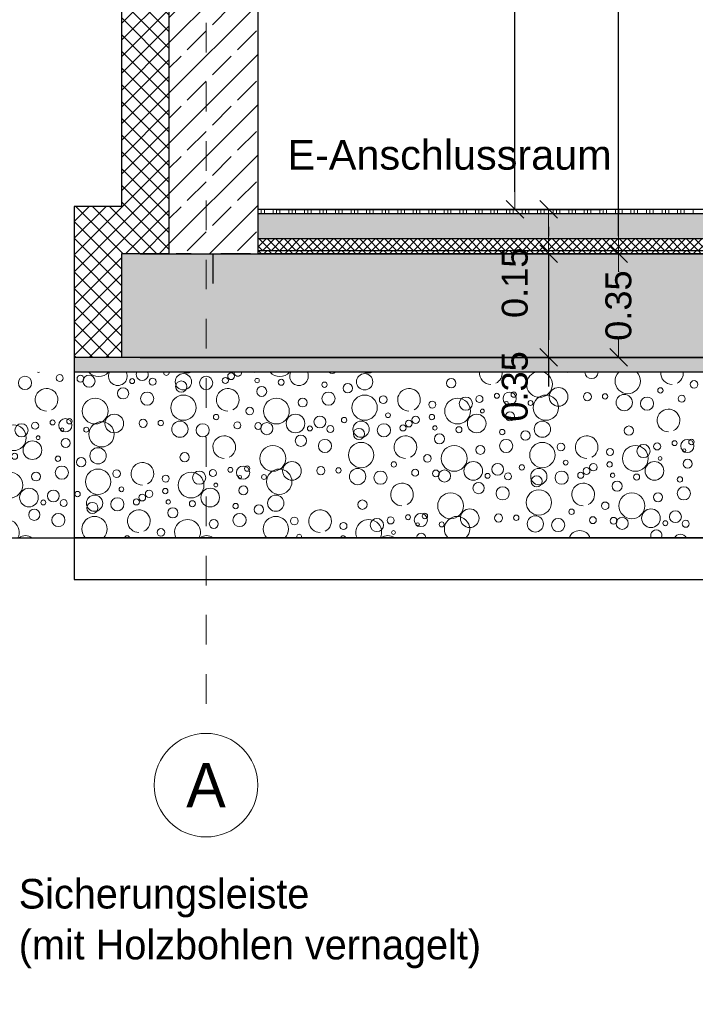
# Model space of a CAD drawing. Header units: metres. Extents: x -14.6 to 48.9, y -22.2 to 2.8.
# Tile 6 of 79: x -0.6 to 1.7, y -17.1 to -13.8. Entities that reach past the tile are written whole.
import ezdxf
from ezdxf.enums import TextEntityAlignment as Align

# ---------------------------------------------------------------- set-up
doc = ezdxf.new("R2010")
doc.units = ezdxf.units.M
doc.header["$LTSCALE"] = 0.4
doc.header["$MEASUREMENT"] = 0
doc.linetypes.add('Raster', pattern=[0.2, 0.1, -0.05, 0, -0.05])
doc.linetypes.add('Strichlinie_ eng', pattern=[0.115, 0.075, -0.04])
doc.layers.get('0').update_dxf_attribs({"color": 8, "lineweight": 9})
doc.layers.get('Defpoints').update_dxf_attribs({"color": 8, "lineweight": 9})
for name, color, linetype in [('EG__..___S_____ZEICHNEN', 8, 'Continuous'), ('Neubau__ GHIW - Perimeterdämmung Wand', 8, 'Continuous'), ('Neubau_A - Bodenaustausch', 8, 'Continuous'), ('Neubau_A - Sauberkeitsschicht', 8, 'Continuous'), ('Neubau_A-Bodenplatte', 8, 'Continuous'), ('Neubau_A-STB Wände', 8, 'Continuous'), ('Neubau_B-Bodenaufbau', 8, 'Continuous'), ('Neubau_R-Konstruktionsraster gross', 33, 'Continuous'), ('Neubau_S-Linien _ Schraffuren.2D', 8, 'Continuous'), ('Neubau_T-Bemaßung', 8, 'Continuous'), ('Neubau_T-Text', 8, 'Continuous')]:
    doc.layers.add(name, color=color, linetype=linetype)
doc.layers.add('S-Linien _ Schraffuren.2D', color=8, linetype='Continuous', lineweight=9)
doc.layers.add('T-Text', color=8, linetype='Continuous', lineweight=9)
doc.styles.add('ERSTELLTER_STIL_1', font='txt')
doc.styles.add('ERSTELLTER_STIL_2', font='arial.ttf')
doc.styles.add('ERSTELLTER_STIL_3', font='txt')
doc.dimstyles.new('ERSTELLTER_STIL__1', dxfattribs={"dimtxt": 0.0875, "dimasz": 0.059375, "dimexe": 0.18, "dimexo": 0.0625, "dimgap": 0, "dimtad": 1, "dimzin": 0, "dimdsep": 46, "dimtxsty": 'ERSTELLTER_STIL_2', "dimblk": 'ARROWHEAD_6', "dimblk1": 'ARROWHEAD_6', "dimblk2": 'ARROWHEAD_6', "dimcen": 0.09, "dimclrd": 7, "dimclre": 7, "dimclrt": 7, "dimazin": 0, "dimtfac": 1, "dimtdec": 4, "dimtmove": 0, "dimatfit": 3, "dimfxl": 1, "dimtolj": 1, "dimtzin": 0, "dimarcsym": 0})
pattern_1 = [(45, (-364.88789, -10.175), (-0.084852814, 0.084852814), []), (45, (-364.93032, -10.13257), (-0.084852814, 0.084852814), [0.09, -0.03])]
pattern_2 = [(45, (-364.88789, -10.175), (-0.035355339, 0.035355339), [0.0375, -0.0125]), (45, (-364.88789, -10.139645), (-0.035355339, 0.035355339), [0.0375, -0.0125])]
pattern_3 = [(45, (-364.88789, -10.175), (-0.0282842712, 0.0282842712), []), (135, (-364.88789, -10.175), (0.0282842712, 0.0282842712), [])]

# ---------------------------------------------------------------- blocks, each defined once
blk = doc.blocks.new('*X263', base_point=(3718.7656, 0))
at = {"layer": 'Neubau_B-Bodenaufbau', "color": 7, "linetype": 'Continuous', "lineweight": 9}
for p, q in [((4083.8394, -4.23), (4083.8394, -4.245)), ((4083.8506, -4.23), (4083.8506, -4.245)), ((4083.8806, -4.23), (4083.8806, -4.245)), ((4083.8919, -4.23), (4083.8919, -4.245)), ((4083.9031, -4.23), (4083.9031, -4.245)), ((4083.9331, -4.23), (4083.9331, -4.245)), ((4083.9444, -4.23), (4083.9444, -4.245)), ((4083.9556, -4.23), (4083.9556, -4.245)), ((4083.9856, -4.23), (4083.9856, -4.245)), ((4083.9969, -4.23), (4083.9969, -4.245)), ((4084.0081, -4.23), (4084.0081, -4.245)), ((4084.0381, -4.23), (4084.0381, -4.245)), ((4084.0494, -4.23), (4084.0494, -4.245)), ((4084.0606, -4.23), (4084.0606, -4.245)), ((4084.0906, -4.23), (4084.0906, -4.245)), ((4084.1019, -4.23), (4084.1019, -4.245)), ((4084.1131, -4.23), (4084.1131, -4.245)), ((4084.1431, -4.23), (4084.1431, -4.245)), ((4084.1544, -4.23), (4084.1544, -4.245)), ((4084.1656, -4.23), (4084.1656, -4.245)), ((4084.1956, -4.23), (4084.1956, -4.245)), ((4084.2069, -4.23), (4084.2069, -4.245)), ((4084.2181, -4.23), (4084.2181, -4.245)), ((4084.2481, -4.23), (4084.2481, -4.245)), ((4084.2594, -4.23), (4084.2594, -4.245)), ((4084.2706, -4.23), (4084.2706, -4.245)), ((4084.3006, -4.23), (4084.3006, -4.245)), ((4084.3119, -4.23), (4084.3119, -4.245)), ((4084.3231, -4.23), (4084.3231, -4.245)), ((4084.3531, -4.23), (4084.3531, -4.245)), ((4084.3644, -4.23), (4084.3644, -4.245)), ((4084.3756, -4.23), (4084.3756, -4.245)), ((4084.4056, -4.23), (4084.4056, -4.245)), ((4084.4169, -4.23), (4084.4169, -4.245)), ((4084.4281, -4.23), (4084.4281, -4.245)), ((4084.4581, -4.23), (4084.4581, -4.245)), ((4084.4694, -4.23), (4084.4694, -4.245)), ((4084.4806, -4.23), (4084.4806, -4.245)), ((4084.5106, -4.23), (4084.5106, -4.245)), ((4084.5219, -4.23), (4084.5219, -4.245)), ((4084.5331, -4.23), (4084.5331, -4.245)), ((4084.5631, -4.23), (4084.5631, -4.245)), ((4084.5744, -4.23), (4084.5744, -4.245)), ((4084.5856, -4.23), (4084.5856, -4.245)), ((4084.6156, -4.23), (4084.6156, -4.245)), ((4084.6269, -4.23), (4084.6269, -4.245)), ((4084.6381, -4.23), (4084.6381, -4.245)), ((4084.6681, -4.23), (4084.6681, -4.245)), ((4084.6794, -4.23), (4084.6794, -4.245)), ((4084.6906, -4.23), (4084.6906, -4.245)), ((4084.7206, -4.23), (4084.7206, -4.245)), ((4084.7319, -4.23), (4084.7319, -4.245)), ((4084.7431, -4.23), (4084.7431, -4.245)), ((4084.7731, -4.23), (4084.7731, -4.245)), ((4084.7844, -4.23), (4084.7844, -4.245)), ((4084.7956, -4.23), (4084.7956, -4.245)), ((4084.8256, -4.23), (4084.8256, -4.245)), ((4084.8369, -4.23), (4084.8369, -4.245)), ((4084.8481, -4.23), (4084.8481, -4.245)), ((4084.8781, -4.23), (4084.8781, -4.245)), ((4084.8894, -4.23), (4084.8894, -4.245)), ((4084.9006, -4.23), (4084.9006, -4.245)), ((4084.9306, -4.23), (4084.9306, -4.245)), ((4084.9419, -4.23), (4084.9419, -4.245)), ((4084.9531, -4.23), (4084.9531, -4.245)), ((4084.9831, -4.23), (4084.9831, -4.245)), ((4084.9944, -4.23), (4084.9944, -4.245)), ((4085.0056, -4.23), (4085.0056, -4.245)), ((4085.0356, -4.23), (4085.0356, -4.245)), ((4085.0469, -4.23), (4085.0469, -4.245)), ((4085.0581, -4.23), (4085.0581, -4.245)), ((4085.0881, -4.23), (4085.0881, -4.245)), ((4085.0994, -4.23), (4085.0994, -4.245)), ((4085.1106, -4.23), (4085.1106, -4.245)), ((4085.1406, -4.23), (4085.1406, -4.245)), ((4085.1519, -4.23), (4085.1519, -4.245)), ((4085.1631, -4.23), (4085.1631, -4.245)), ((4085.1931, -4.23), (4085.1931, -4.245)), ((4085.2044, -4.23), (4085.2044, -4.245)), ((4085.2156, -4.23), (4085.2156, -4.245)), ((4085.2456, -4.23), (4085.2456, -4.245)), ((4085.2569, -4.23), (4085.2569, -4.245)), ((4085.2681, -4.23), (4085.2681, -4.245)), ((4085.2981, -4.23), (4085.2981, -4.245))]:
    blk.add_line(p, q, dxfattribs=at)
blk = doc.blocks.new('*X267', base_point=(3718.7656, 0))
at = {"layer": 'Neubau_A - Bodenaustausch', "color": 253, "linetype": 'Continuous', "lineweight": 9, "true_color": 0x9f9f9f}
for centre, radius in [((4083.5772, -4.8125), 0.0275), ((4083.7383, -4.7936), 0.0115), ((4084.1891, -4.8125), 0.0275), ((4083.2296, -4.802), 0.0115), ((4083.2586, -4.8106), 0.0205), ((4083.4042, -4.8101), 0.00837), ((4083.4732, -4.8121), 0.0118), ((4083.5699, -4.8286), 0.0189), ((4083.6542, -4.8163), 0.0223), ((4083.7187, -4.8081), 0.0103), ((4083.8262, -4.8081), 0.00732), ((4083.9074, -4.8142), 0.0101), ((4084.0535, -4.8223), 0.00908), ((4084.132, -4.8341), 0.0158), ((4084.4814, -4.8175), 0.0158), ((4085.3012, -4.8213), 0.0128), ((4083.3737, -4.8516), 0.0189), ((4083.4551, -4.8693), 0.0223), ((4083.8415, -4.845), 0.0169), ((4084.0669, -4.8693), 0.0223), ((4084.6356, -4.8598), 0.00837), ((4084.6787, -4.8693), 0.0223), ((4084.6925, -4.8558), 0.00908), ((4084.8438, -4.8634), 0.0315), ((4084.9412, -4.8627), 0.0137), ((4085.0009, -4.8618), 0.00908), ((4085.0654, -4.8825), 0.0275), ((4085.1876, -4.8416), 0.00908), ((4083.2793, -4.9113), 0.0436), ((4083.5773, -4.8999), 0.0427), ((4083.8912, -4.9113), 0.0436), ((4083.9797, -4.8825), 0.015), ((4084.1891, -4.8999), 0.0427), ((4084.2517, -4.8727), 0.013), ((4084.4175, -4.8895), 0.0119), ((4084.503, -4.9113), 0.0436), ((4084.5306, -4.8863), 0.0223), ((4084.5767, -4.8708), 0.0119), ((4084.6681, -4.8842), 0.00574), ((4084.7493, -4.8842), 0.00837), ((4084.801, -4.8999), 0.0427), ((4085.1424, -4.8863), 0.0223), ((4085.2596, -4.8698), 0.0117), ((4083.3438, -4.9534), 0.0315), ((4083.8012, -4.9113), 0.0128), ((4083.9557, -4.9534), 0.0315), ((4084.268, -4.9255), 0.00812), ((4084.5675, -4.9534), 0.0315), ((4084.5866, -4.9113), 0.00642), ((4084.6798, -4.9293), 0.015), ((4083.301, -4.9899), 0.0427), ((4083.4412, -4.9527), 0.0137), ((4083.5009, -4.9518), 0.00908), ((4083.5654, -4.9725), 0.0275), ((4083.6424, -4.9763), 0.0223), ((4083.6876, -4.9316), 0.00908), ((4083.7596, -4.9598), 0.0117), ((4083.8296, -4.962), 0.0115), ((4083.8586, -4.9706), 0.0205), ((4084.0382, -4.9481), 0.0201), ((4084.1198, -4.9417), 0.00908), ((4084.1772, -4.9725), 0.0275), ((4084.2542, -4.9763), 0.0223), ((4084.3383, -4.9536), 0.0115), ((4084.3613, -4.941), 0.0126), ((4084.4161, -4.9316), 0.00908), ((4084.7891, -4.9725), 0.0275), ((4083.2493, -4.9742), 0.00837), ((4084.0042, -4.9701), 0.00837), ((4084.0732, -4.9721), 0.0118), ((4084.1699, -4.9886), 0.0189), ((4084.3187, -4.9681), 0.0103), ((4084.4262, -4.9681), 0.00732), ((4084.4415, -5.005), 0.0169), ((4084.5074, -4.9742), 0.0101), ((4084.6535, -4.9823), 0.00908), ((4084.732, -4.9941), 0.0158), ((4085.0814, -4.9775), 0.0158), ((4083.9737, -5.0116), 0.0189), ((4084.0551, -5.0293), 0.0223), ((4084.1773, -5.0599), 0.0427), ((4084.6669, -5.0293), 0.0223), ((4084.7891, -5.0599), 0.0427), ((4084.8517, -5.0327), 0.013), ((4085.1767, -5.0308), 0.0119), ((4085.2356, -5.0198), 0.00837), ((4085.2787, -5.0293), 0.0223), ((4085.2925, -5.0158), 0.00908), ((4083.2891, -5.0625), 0.0275), ((4083.5814, -5.0675), 0.0158), ((4083.8793, -5.0713), 0.0436), ((4084.4912, -5.0713), 0.0436), ((4084.5797, -5.0425), 0.015), ((4085.0175, -5.0495), 0.0119), ((4085.103, -5.0713), 0.0436), ((4085.1306, -5.0463), 0.0223), ((4085.2681, -5.0442), 0.00574), ((4083.232, -5.0841), 0.0158), ((4083.9438, -5.1134), 0.0315), ((4084.2876, -5.0916), 0.00908), ((4084.4012, -5.0713), 0.0128), ((4084.5557, -5.1134), 0.0315), ((4084.6382, -5.1081), 0.0201), ((4084.868, -5.0855), 0.00812), ((4084.9613, -5.101), 0.0126), ((4085.0161, -5.0916), 0.00908), ((4085.1675, -5.1134), 0.0315), ((4085.1866, -5.0713), 0.00642), ((4085.2798, -5.0893), 0.015), ((4083.2891, -5.1499), 0.0427), ((4083.3517, -5.1227), 0.013), ((4083.603, -5.1613), 0.0436), ((4083.6306, -5.1363), 0.0223), ((4083.6767, -5.1208), 0.0119), ((4083.7356, -5.1098), 0.00837), ((4083.7787, -5.1193), 0.0223), ((4083.7925, -5.1058), 0.00908), ((4083.901, -5.1499), 0.0427), ((4084.0412, -5.1127), 0.0137), ((4084.1009, -5.1118), 0.00908), ((4084.1654, -5.1325), 0.0275), ((4084.2424, -5.1363), 0.0223), ((4084.3596, -5.1198), 0.0117), ((4084.4296, -5.122), 0.0115), ((4084.4586, -5.1306), 0.0205), ((4084.6042, -5.1301), 0.00837), ((4084.6732, -5.1321), 0.0118), ((4084.7198, -5.1017), 0.00908), ((4084.7772, -5.1325), 0.0275), ((4084.8542, -5.1363), 0.0223), ((4084.9187, -5.1281), 0.0103), ((4084.9383, -5.1136), 0.0115), ((4085.0262, -5.1281), 0.00732), ((4083.5175, -5.1395), 0.0119), ((4083.6866, -5.1613), 0.00642), ((4083.7681, -5.1342), 0.00574), ((4083.8493, -5.1342), 0.00837), ((4084.5737, -5.1716), 0.0189), ((4084.7699, -5.1486), 0.0189), ((4085.0415, -5.165), 0.0169), ((4085.1074, -5.1342), 0.0101), ((4085.2535, -5.1423), 0.00908), ((4083.2198, -5.1917), 0.00908), ((4083.368, -5.1755), 0.00812), ((4083.4613, -5.191), 0.0126), ((4083.5161, -5.1816), 0.00908), ((4083.6675, -5.2034), 0.0315), ((4083.7798, -5.1793), 0.015), ((4084.4793, -5.2313), 0.0436), ((4084.6551, -5.1893), 0.0223), ((4084.7773, -5.2199), 0.0427), ((4085.0912, -5.2313), 0.0436), ((4085.1797, -5.2025), 0.015), ((4085.2669, -5.1893), 0.0223), ((4083.2772, -5.2225), 0.0275), ((4083.2699, -5.2386), 0.0189), ((4083.3542, -5.2263), 0.0223), ((4083.4187, -5.2181), 0.0103), ((4083.4383, -5.2036), 0.0115), ((4083.5262, -5.2181), 0.00732), ((4083.6074, -5.2242), 0.0101), ((4083.8891, -5.2225), 0.0275), ((4084.1814, -5.2275), 0.0158), ((4085.0012, -5.2313), 0.0128), ((4083.5415, -5.255), 0.0169), ((4083.7535, -5.2323), 0.00908), ((4083.832, -5.2441), 0.0158), ((4084.5438, -5.2734), 0.0315), ((4084.8876, -5.2516), 0.00908), ((4085.1557, -5.2734), 0.0315), ((4085.2382, -5.2681), 0.0201), ((4083.6797, -5.2925), 0.015), ((4083.7669, -5.2793), 0.0223), ((4083.9517, -5.2827), 0.013), ((4084.1175, -5.2995), 0.0119), ((4084.2306, -5.2963), 0.0223), ((4084.2767, -5.2808), 0.0119), ((4084.3356, -5.2698), 0.00837), ((4084.3787, -5.2793), 0.0223), ((4084.3925, -5.2658), 0.00908), ((4084.4493, -5.2942), 0.00837), ((4084.6412, -5.2727), 0.0137), ((4084.7009, -5.2718), 0.00908), ((4084.7654, -5.2925), 0.0275), ((4084.8424, -5.2963), 0.0223), ((4084.9596, -5.2798), 0.0117), ((4085.0296, -5.282), 0.0115), ((4085.0586, -5.2906), 0.0205), ((4085.2042, -5.2901), 0.00837), ((4085.2732, -5.2921), 0.0118), ((4083.5012, -5.3213), 0.0128), ((4084.2866, -5.3213), 0.00642), ((4084.3681, -5.2942), 0.00574)]:
    blk.add_circle(centre, radius, dxfattribs=at)
for centre, radius, start, end in [((4083.2912, -4.7513), 0.0436, 221.1631, 318.8369), ((4083.3557, -4.7934), 0.0315, 154.9209, 25.0791), ((4083.4382, -4.7881), 0.0201, 156.4191, 23.5809), ((4083.5198, -4.7817), 0.00908, 169.2173, 10.7827), ((4083.5891, -4.7399), 0.0427, 249.9792, 290.0208), ((4083.7613, -4.781), 0.0126, 175.2994, 4.7006), ((4083.8161, -4.7716), 0.00908, 248.5834, 291.4166), ((4083.903, -4.7513), 0.0436, 221.1631, 318.8369), ((4083.9675, -4.7934), 0.0315, 154.9209, 25.0791), ((4084.0798, -4.7693), 0.015, 225.3937, 314.6063), ((4084.201, -4.7399), 0.0427, 249.9792, 290.0208), ((4084.6151, -4.7831), 0.0382, 175.2997, 270), ((4084.6151, -4.7831), 0.0382, 296.5651, 4.7003), ((4084.7793, -4.8213), 0.0436, 108.3905, 71.6095), ((4084.8737, -4.7616), 0.0189, 255.8773, 284.1227), ((4084.9551, -4.7793), 0.0223, 181.7744, 358.2256), ((4085.0773, -4.8099), 0.0427, 135.6217, 44.3783), ((4085.2269, -4.7831), 0.0382, 175.2997, 270), ((4085.2269, -4.7831), 0.0382, 296.5651, 4.7003), ((4083.7269, -4.8731), 0.0382, 296.5651, 270), ((4084.3387, -4.8731), 0.0382, 296.5651, 270), ((4085.2151, -4.9431), 0.0382, 296.5651, 270), ((4083.7151, -5.0331), 0.0382, 296.5651, 270), ((4084.3269, -5.0331), 0.0382, 296.5651, 270), ((4084.9387, -5.0331), 0.0382, 296.5651, 270), ((4083.4387, -5.1231), 0.0382, 296.5651, 270), ((4084.3151, -5.1931), 0.0382, 296.5651, 270), ((4084.9269, -5.1931), 0.0382, 296.5651, 270), ((4083.4269, -5.2831), 0.0382, 296.5651, 270), ((4084.0387, -5.2831), 0.0382, 296.5651, 270), ((4083.2773, -5.3099), 0.0427, 315.1356, 224.8644), ((4083.5912, -5.3213), 0.0436, 334.6203, 205.3797), ((4083.8891, -5.3099), 0.0427, 315.1356, 224.8644), ((4084.203, -5.3213), 0.0436, 334.6203, 205.3797), ((4084.501, -5.3099), 0.0427, 315.1356, 224.8644), ((4084.9151, -5.3531), 0.0382, 20.1035, 159.8965), ((4085.1737, -5.3316), 0.0189, 333.7845, 206.2155), ((4083.3876, -5.3416), 0.00908, 9.8435, 170.1565), ((4083.6557, -5.3634), 0.0315, 47.8435, 132.1565), ((4083.7382, -5.3581), 0.0201, 63.7059, 116.2941), ((4083.968, -5.3355), 0.00812, 326.0227, 213.9773), ((4084.0613, -5.351), 0.0126, 61.0503, 118.9497), ((4084.1161, -5.3416), 0.00908, 9.8435, 170.1565), ((4084.2675, -5.3634), 0.0315, 47.8435, 132.1565), ((4084.3798, -5.3393), 0.015, 357.4244, 182.5756), ((4085.2551, -5.3493), 0.0223, 24.7066, 155.2934)]:
    blk.add_arc(centre, radius, start, end, dxfattribs=at)
blk = doc.blocks.new('*X282', base_point=(3718.7656, 0))
at = {"layer": 'S-Linien _ Schraffuren.2D', "color": 253, "linetype": 'Continuous', "lineweight": 9, "true_color": 0x9f9f9f}
for centre, radius in [((4082.0891, -4.8299), 0.0427), ((4082.4767, -4.8008), 0.0119), ((4082.5356, -4.7898), 0.00837), ((4082.701, -4.8299), 0.0427), ((4082.9009, -4.7918), 0.00908), ((4082.9654, -4.8125), 0.0275), ((4083.1596, -4.7998), 0.0117), ((4081.8797, -4.8125), 0.015), ((4082.1517, -4.8027), 0.013), ((4082.3175, -4.8195), 0.0119), ((4082.403, -4.8413), 0.0436), ((4082.4306, -4.8163), 0.0223), ((4082.5681, -4.8142), 0.00574), ((4082.6493, -4.8142), 0.00837), ((4083.0424, -4.8163), 0.0223), ((4081.8557, -4.8834), 0.0315), ((4082.168, -4.8555), 0.00812), ((4082.3161, -4.8616), 0.00908), ((4082.4675, -4.8834), 0.0315), ((4082.4866, -4.8413), 0.00642), ((4082.5798, -4.8593), 0.015), ((4081.9382, -4.8781), 0.0201), ((4082.0198, -4.8717), 0.00908), ((4082.0772, -4.9025), 0.0275), ((4082.1542, -4.9063), 0.0223), ((4082.2187, -4.8981), 0.0103), ((4082.2383, -4.8836), 0.0115), ((4082.2613, -4.871), 0.0126), ((4082.6891, -4.9025), 0.0275), ((4081.9042, -4.9001), 0.00837), ((4081.9732, -4.9021), 0.0118), ((4082.0699, -4.9186), 0.0189), ((4082.3262, -4.8981), 0.00732), ((4082.3415, -4.935), 0.0169), ((4082.4074, -4.9042), 0.0101), ((4082.5535, -4.9123), 0.00908), ((4082.632, -4.9241), 0.0158), ((4082.9814, -4.9075), 0.0158), ((4081.8737, -4.9416), 0.0189), ((4081.9551, -4.9593), 0.0223), ((4082.0773, -4.9899), 0.0427), ((4082.5669, -4.9593), 0.0223), ((4082.6891, -4.9899), 0.0427), ((4082.7517, -4.9627), 0.013), ((4083.0306, -4.9763), 0.0223), ((4083.0767, -4.9608), 0.0119), ((4083.1356, -4.9498), 0.00837), ((4083.1787, -4.9593), 0.0223), ((4083.1925, -4.9458), 0.00908), ((4082.3012, -5.0013), 0.0128), ((4082.3912, -5.0013), 0.0436), ((4082.4797, -4.9725), 0.015), ((4082.9175, -4.9795), 0.0119), ((4083.003, -5.0013), 0.0436), ((4083.1681, -4.9742), 0.00574), ((4081.8438, -5.0434), 0.0315), ((4082.1876, -5.0216), 0.00908), ((4082.4557, -5.0434), 0.0315), ((4082.5382, -5.0381), 0.0201), ((4082.768, -5.0155), 0.00812), ((4082.8613, -5.031), 0.0126), ((4082.9161, -5.0216), 0.00908), ((4083.0675, -5.0434), 0.0315), ((4083.0866, -5.0013), 0.00642), ((4083.1798, -5.0193), 0.015), ((4081.9412, -5.0427), 0.0137), ((4082.0009, -5.0418), 0.00908), ((4082.0654, -5.0625), 0.0275), ((4082.1424, -5.0663), 0.0223), ((4082.2596, -5.0498), 0.0117), ((4082.3296, -5.052), 0.0115), ((4082.3586, -5.0606), 0.0205), ((4082.5042, -5.0601), 0.00837), ((4082.5732, -5.0621), 0.0118), ((4082.6198, -5.0317), 0.00908), ((4082.6772, -5.0625), 0.0275), ((4082.7542, -5.0663), 0.0223), ((4082.8187, -5.0581), 0.0103), ((4082.8383, -5.0436), 0.0115), ((4082.9262, -5.0581), 0.00732), ((4083.0074, -5.0642), 0.0101), ((4082.4737, -5.1016), 0.0189), ((4082.6699, -5.0786), 0.0189), ((4082.9415, -5.095), 0.0169), ((4083.1535, -5.0723), 0.00908), ((4082.3793, -5.1613), 0.0436), ((4082.5551, -5.1193), 0.0223), ((4082.6773, -5.1499), 0.0427), ((4082.9912, -5.1613), 0.0436), ((4083.0797, -5.1325), 0.015), ((4083.1669, -5.1193), 0.0223), ((4082.0814, -5.1575), 0.0158), ((4082.9012, -5.1613), 0.0128), ((4082.2787, -5.2093), 0.0223), ((4082.2925, -5.1958), 0.00908), ((4082.4438, -5.2034), 0.0315), ((4082.7876, -5.1816), 0.00908), ((4083.0557, -5.2034), 0.0315), ((4083.1382, -5.1981), 0.0201), ((4081.8517, -5.2127), 0.013), ((4082.0175, -5.2295), 0.0119), ((4082.103, -5.2513), 0.0436), ((4082.1306, -5.2263), 0.0223), ((4082.1767, -5.2108), 0.0119), ((4082.2356, -5.1998), 0.00837), ((4082.2681, -5.2242), 0.00574), ((4082.3493, -5.2242), 0.00837), ((4082.401, -5.2399), 0.0427), ((4082.5412, -5.2027), 0.0137), ((4082.6009, -5.2018), 0.00908), ((4082.6654, -5.2225), 0.0275), ((4082.7424, -5.2263), 0.0223), ((4082.8596, -5.2098), 0.0117), ((4082.9296, -5.212), 0.0115), ((4082.9586, -5.2206), 0.0205), ((4083.1042, -5.2201), 0.00837), ((4083.1732, -5.2221), 0.0118), ((4082.1866, -5.2513), 0.00642), ((4082.2798, -5.2693), 0.015), ((4083.0737, -5.2616), 0.0189), ((4081.868, -5.2655), 0.00812), ((4081.9383, -5.2936), 0.0115), ((4081.9613, -5.281), 0.0126), ((4082.0161, -5.2716), 0.00908), ((4082.1675, -5.2934), 0.0315), ((4082.3891, -5.3125), 0.0275), ((4083.1551, -5.2793), 0.0223), ((4081.8542, -5.3163), 0.0223), ((4081.9187, -5.3081), 0.0103), ((4082.0262, -5.3081), 0.00732), ((4082.1074, -5.3142), 0.0101), ((4082.2535, -5.3223), 0.00908), ((4082.6814, -5.3175), 0.0158)]:
    blk.add_circle(centre, radius, dxfattribs=at)
for centre, radius, start, end in [((4081.9669, -4.7993), 0.0223, 119.8986, 60.1014), ((4082.2387, -4.8031), 0.0382, 142.7359, 270), ((4082.2387, -4.8031), 0.0382, 296.5651, 37.2641), ((4082.5787, -4.7993), 0.0223, 119.8986, 60.1014), ((4082.5925, -4.7858), 0.00908, 140.6324, 39.3676), ((4082.6793, -4.7513), 0.0436, 221.1632, 318.8368), ((4082.7438, -4.7934), 0.0315, 154.921, 25.079), ((4082.8412, -4.7927), 0.0137, 111.065, 68.935), ((4082.9773, -4.7399), 0.0427, 249.9793, 290.0207), ((4083.0876, -4.7716), 0.00908, 248.584, 291.416), ((4081.7912, -4.8413), 0.0436, 242.7937, 117.2063), ((4083.1151, -4.8731), 0.0382, 296.5651, 270), ((4081.7586, -4.9006), 0.0205, 307.9488, 52.0512), ((4082.2269, -4.9631), 0.0382, 296.5651, 270), ((4082.8387, -4.9631), 0.0382, 296.5651, 270), ((4081.7793, -5.0013), 0.0436, 259.3128, 100.6872), ((4081.801, -5.0799), 0.0427, 225.9095, 134.0905), ((4082.2151, -5.1231), 0.0382, 296.5651, 270), ((4082.8269, -5.1231), 0.0382, 296.5651, 270), ((4081.7891, -5.1525), 0.0275, 229.7551, 130.2449), ((4081.9387, -5.2131), 0.0382, 296.5651, 270), ((4081.7891, -5.2399), 0.0427, 245.2497, 114.7503), ((4082.8151, -5.2831), 0.0382, 296.5651, 270), ((4081.7772, -5.3125), 0.0275, 257.5032, 102.4968), ((4082.9793, -5.3213), 0.0436, 334.6203, 205.3797), ((4081.7699, -5.3286), 0.0189, 323.0266, 86.0065), ((4082.332, -5.3341), 0.0158, 338.3268, 201.6732), ((4081.9269, -5.3731), 0.0382, 60.1422, 119.8578), ((4082.0415, -5.345), 0.0169, 17.355, 162.645), ((4082.5387, -5.3731), 0.0382, 60.1422, 119.8578), ((4083.0438, -5.3634), 0.0315, 47.8435, 132.1565)]:
    blk.add_arc(centre, radius, start, end, dxfattribs=at)
blk = doc.blocks.new('ARROWHEAD_6')
at = {"color": 0, "linetype": 'Continuous', "lineweight": 0}
for p, q in [((0, 0), (-1, 0)), ((-0.5, -0.5), (0.5, 0.5))]:
    blk.add_line(p, q, dxfattribs=at)
blk = doc.blocks.new('*D304')
at = {"layer": 'Defpoints', "color": 0, "linetype": 'Continuous', "transparency": 16777216}
for p in [(-0.285, -14.905), (5.6306, -14.905), (5.6531, -14.955)]:
    blk.add_point(p, dxfattribs=at)
at = {"layer": 'Neubau_T-Bemaßung', "linetype": 'Continuous', "lineweight": -2, "transparency": 16777216}
for p, q in [((5.6306, -14.8456), (5.6306, -14.7863)), ((-0.2225, -14.905), (5.8106, -14.905)), ((5.6306, -14.905), (5.6306, -14.955)), ((5.5906, -14.955), (5.4506, -14.955)), ((5.6306, -15.0144), (5.6306, -15.0738))]:
    blk.add_line(p, q, dxfattribs=at)
at = {"layer": 'Neubau_T-Bemaßung', "linetype": 'Continuous', "lineweight": -2, "transparency": 16777216, "xscale": 0.059375, "yscale": 0.059375, "zscale": 0.059375}
for p, rotation in [((5.6306, -14.905), 270), ((5.6306, -14.955), 90)]:
    blk.add_blockref('ARROWHEAD_6', p, dxfattribs=dict(at, rotation=rotation))
at = {"layer": 'Neubau_T-Bemaßung', "linetype": 'Continuous', "transparency": 16777216, "insert": (5.5166, -15.0738), "char_height": 0.0875, "attachment_point": 5, "rotation": 90, "style": 'ERSTELLTER_STIL_2'}
blk.add_mtext('\\A1;0.05', dxfattribs=at)
blk = doc.blocks.new('*D305')
at = {"layer": 'Defpoints', "color": 0, "linetype": 'Continuous', "transparency": 16777216}
for p in [(-0.285, -14.555), (5.5166, -14.555), (-0.285, -14.905)]:
    blk.add_point(p, dxfattribs=at)
at = {"layer": 'Neubau_T-Bemaßung', "linetype": 'Continuous', "lineweight": -2, "transparency": 16777216}
for p, q in [((-0.2225, -14.555), (5.6966, -14.555)), ((5.5166, -14.6144), (5.5166, -14.6162)), ((5.5166, -14.8456), (5.5166, -14.8441)), ((-0.2225, -14.905), (5.6966, -14.905))]:
    blk.add_line(p, q, dxfattribs=at)
at = {"layer": 'Neubau_T-Bemaßung', "linetype": 'Continuous', "lineweight": -2, "transparency": 16777216, "xscale": 0.059375, "yscale": 0.059375, "zscale": 0.059375}
for p, rotation in [((5.5166, -14.555), 90), ((5.5166, -14.905), 270)]:
    blk.add_blockref('ARROWHEAD_6', p, dxfattribs=dict(at, rotation=rotation))
at = {"layer": 'Neubau_T-Bemaßung', "linetype": 'Continuous', "transparency": 16777216, "insert": (5.5166, -14.7301), "char_height": 0.0875, "attachment_point": 5, "rotation": 90, "style": 'ERSTELLTER_STIL_2'}
blk.add_mtext('\\A1;0.35', dxfattribs=at)
blk = doc.blocks.new('*D306')
at = {"layer": 'Defpoints', "color": 0, "linetype": 'Continuous', "transparency": 16777216}
for p in [(5.4027, -14.405), (7.24, -14.405), (-0.285, -14.555)]:
    blk.add_point(p, dxfattribs=at)
at = {"layer": 'Neubau_T-Bemaßung', "linetype": 'Continuous', "lineweight": -2, "transparency": 16777216}
for p, q in [((5.4027, -14.405), (5.4027, -14.3072)), ((7.1775, -14.405), (5.2227, -14.405)), ((5.4027, -14.4956), (5.4027, -14.4644)), ((-0.2225, -14.555), (5.5827, -14.555))]:
    blk.add_line(p, q, dxfattribs=at)
at = {"layer": 'Neubau_T-Bemaßung', "linetype": 'Continuous', "lineweight": -2, "transparency": 16777216, "xscale": 0.059375, "yscale": 0.059375, "zscale": 0.059375}
for p, rotation in [((5.4027, -14.405), 90), ((5.4027, -14.555), 270)]:
    blk.add_blockref('ARROWHEAD_6', p, dxfattribs=dict(at, rotation=rotation))
at = {"layer": 'Neubau_T-Bemaßung', "linetype": 'Continuous', "transparency": 16777216, "insert": (5.5166, -14.3072), "char_height": 0.0875, "attachment_point": 5, "rotation": 90, "style": 'ERSTELLTER_STIL_2'}
blk.add_mtext('\\A1;0.15', dxfattribs=at)
blk = doc.blocks.new('*D321')
at = {"layer": 'Defpoints', "color": 0, "linetype": 'Continuous', "transparency": 16777216}
for p in [(-0.285, -14.555), (5.8666, -14.555), (-0.285, -14.905)]:
    blk.add_point(p, dxfattribs=at)
at = {"layer": 'Neubau_T-Bemaßung', "linetype": 'Continuous', "lineweight": -2, "transparency": 16777216}
for p, q in [((-0.2225, -14.555), (6.0466, -14.555)), ((5.8666, -14.6144), (5.8666, -14.6162)), ((5.8666, -14.8456), (5.8666, -14.8441)), ((-0.2225, -14.905), (6.0466, -14.905))]:
    blk.add_line(p, q, dxfattribs=at)
at = {"layer": 'Neubau_T-Bemaßung', "linetype": 'Continuous', "lineweight": -2, "transparency": 16777216, "xscale": 0.059375, "yscale": 0.059375, "zscale": 0.059375}
for p, rotation in [((5.8666, -14.555), 90), ((5.8666, -14.905), 270)]:
    blk.add_blockref('ARROWHEAD_6', p, dxfattribs=dict(at, rotation=rotation))
at = {"layer": 'Neubau_T-Bemaßung', "linetype": 'Continuous', "transparency": 16777216, "insert": (5.8666, -14.7301), "char_height": 0.0875, "attachment_point": 5, "rotation": 90, "style": 'ERSTELLTER_STIL_2'}
blk.add_mtext('\\A1;0.35', dxfattribs=at)
blk = doc.blocks.new('*D322')
at = {"layer": 'Defpoints', "color": 0, "linetype": 'Continuous', "transparency": 16777216}
for p in [(5.7105, -10.655), (5.8666, -10.655), (-0.285, -14.555)]:
    blk.add_point(p, dxfattribs=at)
at = {"layer": 'Neubau_T-Bemaßung', "linetype": 'Continuous', "lineweight": -2, "transparency": 16777216}
for p, q in [((5.773, -10.655), (6.0466, -10.655)), ((5.8666, -10.7144), (5.8666, -12.495)), ((5.8666, -14.4956), (5.8666, -12.722)), ((-0.2225, -14.555), (6.0466, -14.555))]:
    blk.add_line(p, q, dxfattribs=at)
at = {"layer": 'Neubau_T-Bemaßung', "linetype": 'Continuous', "lineweight": -2, "transparency": 16777216, "xscale": 0.059375, "yscale": 0.059375, "zscale": 0.059375}
for p, rotation in [((5.8666, -10.655), 90), ((5.8666, -14.555), 270)]:
    blk.add_blockref('ARROWHEAD_6', p, dxfattribs=dict(at, rotation=rotation))
at = {"layer": 'Neubau_T-Bemaßung', "linetype": 'Continuous', "transparency": 16777216, "insert": (5.8666, -12.6085), "char_height": 0.0875, "attachment_point": 5, "rotation": 90, "style": 'ERSTELLTER_STIL_2'}
blk.add_mtext('\\A1;3.90', dxfattribs=at)
blk = doc.blocks.new('*D348')
at = {"layer": 'Defpoints', "color": 0, "linetype": 'Continuous', "transparency": 16777216}
for p in [(-0.285, -14.555), (1.3928, -14.555), (-0.285, -14.905)]:
    blk.add_point(p, dxfattribs=at)
at = {"layer": 'Neubau_T-Bemaßung', "linetype": 'Continuous', "lineweight": -2, "transparency": 16777216}
for p, q in [((-0.2225, -14.555), (1.5728, -14.555)), ((1.3928, -14.6144), (1.3928, -14.6162)), ((1.3928, -14.8456), (1.3928, -14.8441)), ((-0.2225, -14.905), (1.5728, -14.905))]:
    blk.add_line(p, q, dxfattribs=at)
at = {"layer": 'Neubau_T-Bemaßung', "linetype": 'Continuous', "lineweight": -2, "transparency": 16777216, "xscale": 0.059375, "yscale": 0.059375, "zscale": 0.059375}
for p, rotation in [((1.3928, -14.555), 90), ((1.3928, -14.905), 270)]:
    blk.add_blockref('ARROWHEAD_6', p, dxfattribs=dict(at, rotation=rotation))
at = {"layer": 'Neubau_T-Bemaßung', "linetype": 'Continuous', "transparency": 16777216, "insert": (1.3928, -14.7301), "char_height": 0.0875, "attachment_point": 5, "rotation": 90, "style": 'ERSTELLTER_STIL_2'}
blk.add_mtext('\\A1;0.35', dxfattribs=at)
blk = doc.blocks.new('*D349')
at = {"layer": 'Defpoints', "color": 0, "linetype": 'Continuous', "transparency": 16777216}
for p in [(1.3928, -11.655), (2.075, -11.655), (-0.285, -14.555)]:
    blk.add_point(p, dxfattribs=at)
at = {"layer": 'Neubau_T-Bemaßung', "linetype": 'Continuous', "lineweight": -2, "transparency": 16777216}
for p, q in [((2.0125, -11.655), (1.2128, -11.655)), ((1.3928, -11.7144), (1.3928, -12.9943)), ((1.3928, -14.4956), (1.3928, -13.2227)), ((-0.2225, -14.555), (1.5728, -14.555))]:
    blk.add_line(p, q, dxfattribs=at)
at = {"layer": 'Neubau_T-Bemaßung', "linetype": 'Continuous', "lineweight": -2, "transparency": 16777216, "xscale": 0.059375, "yscale": 0.059375, "zscale": 0.059375}
for p, rotation in [((1.3928, -11.655), 90), ((1.3928, -14.555), 270)]:
    blk.add_blockref('ARROWHEAD_6', p, dxfattribs=dict(at, rotation=rotation))
at = {"layer": 'Neubau_T-Bemaßung', "linetype": 'Continuous', "transparency": 16777216, "insert": (1.3928, -13.1085), "char_height": 0.0875, "attachment_point": 5, "rotation": 90, "style": 'ERSTELLTER_STIL_2'}
blk.add_mtext('\\A1;2.90', dxfattribs=at)
blk = doc.blocks.new('*D351')
at = {"layer": 'Defpoints', "color": 0, "linetype": 'Continuous', "transparency": 16777216}
for p in [(-0.285, -14.555), (1.1568, -14.555), (-0.285, -14.905)]:
    blk.add_point(p, dxfattribs=at)
at = {"layer": 'Neubau_T-Bemaßung', "linetype": 'Continuous', "lineweight": -2, "transparency": 16777216}
for p, q in [((-0.2225, -14.555), (1.3368, -14.555)), ((1.1568, -14.6144), (1.1568, -14.8456)), ((-0.2225, -14.905), (1.3368, -14.905)), ((1.1568, -14.905), (1.1568, -15.0031))]:
    blk.add_line(p, q, dxfattribs=at)
at = {"layer": 'Neubau_T-Bemaßung', "linetype": 'Continuous', "lineweight": -2, "transparency": 16777216, "xscale": 0.059375, "yscale": 0.059375, "zscale": 0.059375}
for p, rotation in [((1.1568, -14.555), 90), ((1.1568, -14.905), 270)]:
    blk.add_blockref('ARROWHEAD_6', p, dxfattribs=dict(at, rotation=rotation))
at = {"layer": 'Neubau_T-Bemaßung', "linetype": 'Continuous', "transparency": 16777216, "insert": (1.0428, -15.0031), "char_height": 0.0875, "attachment_point": 5, "rotation": 90, "style": 'ERSTELLTER_STIL_2'}
blk.add_mtext('\\A1;0.35', dxfattribs=at)
blk = doc.blocks.new('*D352')
at = {"layer": 'Defpoints', "color": 0, "linetype": 'Continuous', "transparency": 16777216}
for p in [(0.175, -14.405), (1.1568, -14.405), (-0.285, -14.555)]:
    blk.add_point(p, dxfattribs=at)
at = {"layer": 'Neubau_T-Bemaßung', "linetype": 'Continuous', "lineweight": -2, "transparency": 16777216}
for p, q in [((0.2375, -14.405), (1.3368, -14.405)), ((1.1568, -14.4644), (1.1568, -14.4956)), ((-0.2225, -14.555), (1.3368, -14.555)), ((1.1568, -14.555), (1.1568, -14.6531))]:
    blk.add_line(p, q, dxfattribs=at)
at = {"layer": 'Neubau_T-Bemaßung', "linetype": 'Continuous', "lineweight": -2, "transparency": 16777216, "xscale": 0.059375, "yscale": 0.059375, "zscale": 0.059375}
for p, rotation in [((1.1568, -14.405), 90), ((1.1568, -14.555), 270)]:
    blk.add_blockref('ARROWHEAD_6', p, dxfattribs=dict(at, rotation=rotation))
at = {"layer": 'Neubau_T-Bemaßung', "linetype": 'Continuous', "transparency": 16777216, "insert": (1.0428, -14.6531), "char_height": 0.0875, "attachment_point": 5, "rotation": 90, "style": 'ERSTELLTER_STIL_2'}
blk.add_mtext('\\A1;0.15', dxfattribs=at)
blk = doc.blocks.new('*D353')
at = {"layer": 'Defpoints', "color": 0, "linetype": 'Continuous', "transparency": 16777216}
for p in [(1.0428, -11.795), (2.215, -11.795), (0.175, -14.405)]:
    blk.add_point(p, dxfattribs=at)
at = {"layer": 'Neubau_T-Bemaßung', "linetype": 'Continuous', "lineweight": -2, "transparency": 16777216}
for p, q in [((2.1525, -11.795), (0.8628, -11.795)), ((1.0428, -11.8544), (1.0428, -13.0643)), ((1.0428, -14.3456), (1.0428, -13.2762)), ((0.2375, -14.405), (1.2228, -14.405))]:
    blk.add_line(p, q, dxfattribs=at)
at = {"layer": 'Neubau_T-Bemaßung', "linetype": 'Continuous', "lineweight": -2, "transparency": 16777216, "xscale": 0.059375, "yscale": 0.059375, "zscale": 0.059375}
for p, rotation in [((1.0428, -11.795), 90), ((1.0428, -14.405), 270)]:
    blk.add_blockref('ARROWHEAD_6', p, dxfattribs=dict(at, rotation=rotation))
at = {"layer": 'Neubau_T-Bemaßung', "linetype": 'Continuous', "transparency": 16777216, "insert": (1.0428, -13.1702), "char_height": 0.0875, "attachment_point": 5, "rotation": 90, "style": 'ERSTELLTER_STIL_2'}
blk.add_mtext('\\A1;2.61', dxfattribs=at)

msp = doc.modelspace()

# ---------------------------------------------------------------- hatches: boundary and pattern name
at = {"layer": 'Neubau__ GHIW - Perimeterdämmung Wand', "linetype": 'Continuous'}
h = msp.add_hatch(dxfattribs=at)
h.set_pattern_fill('DÄMMUNG__HART_1_0002', color=256, style=0, pattern_type=2)
h.set_pattern_definition(pattern_3)
h.paths.add_polyline_path([(-0.285, -11.355), (-0.285, -14.555), (-0.125, -14.555), (-0.125, -11.355)])
h = msp.add_hatch(dxfattribs=at)
h.set_pattern_fill('DÄMMUNG__HART_1_0002', color=256, style=0, pattern_type=2)
h.set_pattern_definition(pattern_3)
h.paths.add_polyline_path([(-0.445, -14.395), (-0.445, -14.905), (-0.285, -14.905), (-0.285, -14.395)])
at = {"layer": 'Neubau_A - Sauberkeitsschicht', "linetype": 'Continuous'}
h = msp.add_hatch(dxfattribs=at)
h.set_pattern_fill('BETON__UNBEWEHRT_0002', color=256, style=0, pattern_type=2)
h.set_pattern_definition(pattern_2)
h.paths.add_polyline_path([(-0.445, -14.905), (-0.445, -14.955), (6.4, -14.955), (6.4, -14.905)])
at = {"layer": 'Neubau_A-Bodenplatte', "linetype": 'Continuous'}
h = msp.add_hatch(dxfattribs=at)
h.set_pattern_fill('BETON__STAHLBETON_0002', color=256, style=0, pattern_type=2)
h.set_pattern_definition(pattern_1)
h.paths.add_polyline_path([(-0.285, -14.905), (15.36, -14.905), (15.36, -14.555), (-0.285, -14.555)])
at = {"layer": 'Neubau_A-STB Wände', "linetype": 'Continuous'}
h = msp.add_hatch(dxfattribs=at)
h.set_pattern_fill('BETON__STAHLBETON_0002', color=256, style=0, pattern_type=2)
h.set_pattern_definition(pattern_1)
h.paths.add_polyline_path([(-0.125, -14.555), (0.175, -14.555), (0.175, -11.655), (-0.125, -11.655)])
at = {"layer": 'Neubau_B-Bodenaufbau', "linetype": 'Continuous'}
h = msp.add_hatch(dxfattribs=at)
h.set_pattern_fill('BETON__UNBEWEHRT_0002', color=256, style=0, pattern_type=2)
h.set_pattern_definition(pattern_2)
h.paths.add_polyline_path([(0.175, -14.42), (0.175, -14.505), (4.9, -14.505), (4.9, -14.42)])
h = msp.add_hatch(dxfattribs=at)
h.set_pattern_fill('DÄMMUNG__HART_2_0002', color=256, style=0, pattern_type=2)
h.set_pattern_definition([(45, (-364.88789, -10.175), (-0.0141421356, 0.0141421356), []), (135, (-364.88789, -10.175), (0.0141421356, 0.0141421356), [])])
h.paths.add_polyline_path([(0.175, -14.505), (0.175, -14.545), (4.9, -14.545), (4.9, -14.505)])
h = msp.add_hatch(dxfattribs=at)
h.set_pattern_fill('GUßASPHALT_0002', color=256, style=0, pattern_type=2)
h.set_pattern_definition([(45, (-364.88789, -10.175), (-0.0176776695, 0.0176776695), []), (135, (-364.88789, -10.175), (0.0176776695, 0.0176776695), [])])
h.paths.add_polyline_path([(0.175, -14.555), (4.9, -14.555), (4.9, -14.545), (0.175, -14.545)])

# ---------------------------------------------------------------- linework, layer by layer
at = {"layer": 'EG__..___S_____ZEICHNEN'}
msp.add_lwpolyline([(48.9493, -22.195), (-14.6281, -22.195), (-14.6281, -10.5712), (-14.6281, -10.5712), (-5.2214, -10.4871), (-5.2197, -10.4873), (-4.9131, -10.4869), (-4.6068, -10.4875), (-4.606, -10.4874), (-4.475, -10.49), (-3.1708, -10.5156), (-2.025, -10.5459), (-1.8822, -10.5496), (-1.8822, -15.515), (-1.785, -15.515), (-0.445, -15.515), (5.81, -15.515), (5.95, -15.655), (15.52, -15.655), (16.3501, -15.655), (20.3401, -11.665), (24.87, -11.665), (25.7684, -10.7666), (33.2018, -10.7666)], dxfattribs=at)
at = {"layer": 'Neubau__ GHIW - Perimeterdämmung Wand', "linetype": 'Continuous'}
for p, q in [((-0.285, -11.355), (-0.285, -14.395)), ((-0.445, -14.395), (-0.445, -14.905)), ((-0.285, -14.395), (-0.445, -14.395)), ((-0.285, -14.555), (-0.285, -14.905))]:
    msp.add_line(p, q, dxfattribs=at)
at = {"layer": 'Neubau__ GHIW - Perimeterdämmung Wand', "linetype": 'Continuous', "flags": 128}
msp.add_lwpolyline([(-0.125, -11.355), (-0.125, -11.655), (-0.125, -14.555)], dxfattribs=at)
at = {"layer": 'Neubau_A - Bodenaustausch', "linetype": 'Continuous'}
for p, q in [((-0.445, -14.955), (-0.445, -15.515)), ((5.81, -15.515), (-0.445, -15.515)), ((-0.445, -15.515), (-0.445, -15.655)), ((-0.445, -15.655), (5.95, -15.655))]:
    msp.add_line(p, q, dxfattribs=at)
at = {"layer": 'Neubau_A - Sauberkeitsschicht', "linetype": 'Continuous'}
for p, q in [((-0.445, -14.905), (-0.445, -14.955)), ((-0.285, -14.905), (-0.445, -14.905)), ((6.21, -14.955), (-0.445, -14.955))]:
    msp.add_line(p, q, dxfattribs=at)
at = {"layer": 'Neubau_A-Bodenplatte', "linetype": 'Continuous'}
for p, q in [((-0.125, -14.555), (-0.285, -14.555)), ((4.9, -14.555), (0.175, -14.555))]:
    msp.add_line(p, q, dxfattribs=at)
at = {"layer": 'Neubau_A-Bodenplatte', "linetype": 'Continuous', "flags": 128}
msp.add_lwpolyline([(15.36, -14.905), (6.4, -14.905), (-0.285, -14.905)], dxfattribs=at)
at = {"layer": 'Neubau_A-STB Wände', "linetype": 'Continuous'}
msp.add_line((0.175, -11.795), (0.175, -14.405), dxfattribs=at)
at = {"layer": 'Neubau_A-STB Wände', "linetype": 'Continuous', "flags": 128}
msp.add_lwpolyline([(0.175, -14.405), (0.175, -14.42), (0.175, -14.505), (0.175, -14.545), (0.175, -14.555)], dxfattribs=at)
at = {"layer": 'Neubau_B-Bodenaufbau', "linetype": 'Continuous'}
for p, q in [((4.9, -14.405), (0.175, -14.405)), ((4.9, -14.42), (0.175, -14.42)), ((4.9, -14.505), (0.175, -14.505)), ((4.9, -14.545), (0.175, -14.545))]:
    msp.add_line(p, q, dxfattribs=at)
at = {"layer": 'Neubau_R-Konstruktionsraster gross', "linetype": 'Raster', "lineweight": 9}
for p, q in [((0, -1.175), (0, -15.175)), ((0, -15.175), (0, -16.175))]:
    msp.add_line(p, q, dxfattribs=at)
at = {"layer": 'Neubau_R-Konstruktionsraster gross', "linetype": 'Continuous', "lineweight": 9, "flags": 128}
msp.add_lwpolyline([(0, -16.525, 1), (0, -16.175, 1)], format="xyb", close=True, dxfattribs=at)
at = {"layer": 'Neubau_R-Konstruktionsraster gross', "linetype": 'Raster', "lineweight": 9}
msp.add_point((0, -15.175), dxfattribs=at)
msp.add_point((0, -15.175), dxfattribs=at)
at = {"layer": 'Neubau_S-Linien _ Schraffuren.2D', "linetype": 'Strichlinie_ eng'}
for p, q in [((0.0247, -14.655), (0.0247, -14.455)), ((0.1497, -14.555), (-0.1003, -14.555))]:
    msp.add_line(p, q, dxfattribs=at)

# ---------------------------------------------------------------- block references
at = {"layer": 'Neubau_A - Bodenaustausch'}
msp.add_blockref('*X267', (-364.8879, -10.175), dxfattribs=at)
at = {"layer": 'Neubau_B-Bodenaufbau'}
msp.add_blockref('*X263', (-364.8879, -10.175), dxfattribs=at)
at = {"layer": 'S-Linien _ Schraffuren.2D', "linetype": 'Continuous'}
msp.add_blockref('*X282', (-364.8879, -10.175), dxfattribs=at)

# ---------------------------------------------------------------- texts
at = {"layer": 'Neubau_R-Konstruktionsraster gross', "style": 'ERSTELLTER_STIL_1'}
msp.add_text('A', height=0.15, dxfattribs=at).set_placement((0, -16.275), align=Align.TOP_CENTER)
at = {"layer": 'Neubau_T-Text', "linetype": 'Continuous', "insert": (0.275, -14.2723), "char_height": 0.1, "attachment_point": 7, "style": 'ERSTELLTER_STIL_2'}
msp.add_mtext('\\A1;E-Anschlussraum', dxfattribs=at)
at = {"layer": 'T-Text', "linetype": 'Continuous', "insert": (-0.6322, -16.6667), "char_height": 0.1, "attachment_point": 1, "line_spacing_factor": 1.031064, "style": 'ERSTELLTER_STIL_3'}
msp.add_mtext('\\A1;Sicherungsleiste\\P(mit Holzbohlen vernagelt)', dxfattribs=at)

# ---------------------------------------------------------------- dimensions: what is measured, and where the dimension line sits
at = {"layer": 'Neubau_T-Bemaßung', "linetype": 'Continuous'}
for base, p1, p2, picture, middle in [((5.8666, -10.655), (-0.285, -14.555), (5.7105, -10.655), '*D322', (5.8666, -12.6085)), ((1.3928, -11.655), (-0.285, -14.555), (2.075, -11.655), '*D349', (1.3928, -13.1085)), ((1.0428, -11.795), (0.175, -14.405), (2.215, -11.795), '*D353', (1.0428, -13.1702)), ((5.4027, -14.405), (-0.285, -14.555), (7.24, -14.405), '*D306', (5.5166, -14.3072)), ((1.1568, -14.405), (-0.285, -14.555), (0.175, -14.405), '*D352', (1.0428, -14.6531)), ((5.5166, -14.555), (-0.285, -14.905), (-0.285, -14.555), '*D305', (5.5166, -14.7301)), ((5.8666, -14.555), (-0.285, -14.905), (-0.285, -14.555), '*D321', (5.8666, -14.7301)), ((1.3928, -14.555), (-0.285, -14.905), (-0.285, -14.555), '*D348', (1.3928, -14.7301)), ((1.1568, -14.555), (-0.285, -14.905), (-0.285, -14.555), '*D351', (1.0428, -15.0031)), ((5.6306, -14.905), (5.6531, -14.955), (-0.285, -14.905), '*D304', (5.5166, -15.0738))]:
    dim = msp.add_linear_dim(base=base, p1=p1, p2=p2, angle=90, dimstyle='ERSTELLTER_STIL__1', override={"dimclrd": 256, "dimclre": 256, "dimclrt": 256}, dxfattribs=at)
    dim.commit()
    dim.dimension.update_dxf_attribs({"geometry": picture, "text_midpoint": middle, "dimtype": 160, "text_rotation": 90})

doc.saveas('drawing.dxf')
